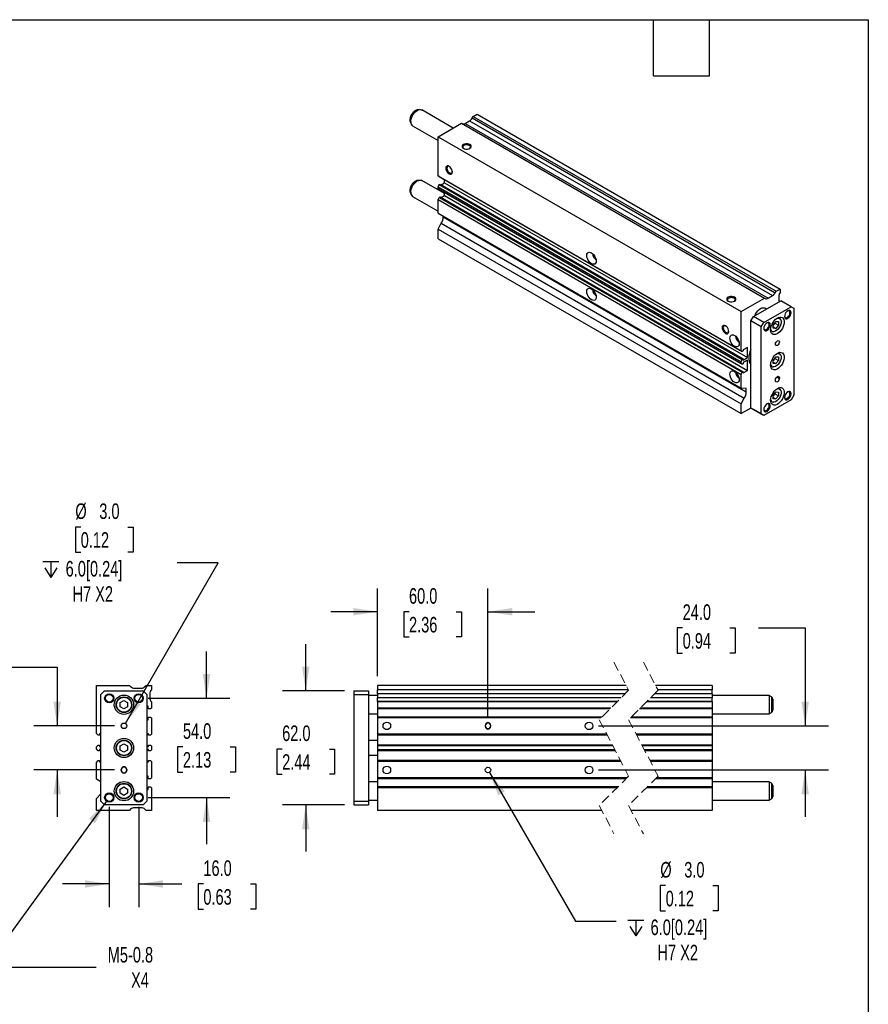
# Model space of a CAD drawing. Header units: millimetres. Extents: x 25 to 1092, y 25 to 838.
# Tile 4 of 4: x 631 to 1092, y 303 to 838. Entities that reach past the tile are written whole.
import ezdxf

# ---------------------------------------------------------------- set-up
doc = ezdxf.new("R2010")
doc.units = ezdxf.units.MM
doc.header["$LTSCALE"] = 4
doc.linetypes.add('SLD-Dashed', pattern=[1.905, 1.27, -0.635])
doc.linetypes.add('SLD-Solid', pattern=[0])
doc.layers.add('DIMENSIONS', color=140, linetype='SLD-Solid', lineweight=25)
doc.layers.add('TEXT', color=140, linetype='SLD-Solid', lineweight=25)
doc.styles.add('SLDTEXTSTYLE0', font='TXT', dxfattribs={"width": 0.7})
doc.dimstyles.new('SLDDIMSTYLE0', dxfattribs={"dimtxt": 8.632031, "dimasz": 13.208, "dimexe": 0, "dimexo": 0.0625, "dimgap": 2.158008, "dimtad": 0, "dimtih": 1, "dimtoh": 1, "dimrnd": 1e-09, "dimzin": 4, "dimdsep": 46, "dimtxsty": 'SLDTEXTSTYLE0', "dimsah": 1, "dimcen": 0.09, "dimadec": 0, "dimazin": 1, "dimtfac": 1, "dimtmove": 0, "dimatfit": 0, "dimfxl": 0, "dimfrac": 2, "dimtolj": 1, "dimtzin": 12, "dimarcsym": 0})
doc.dimstyles.new('SLDDIMSTYLE1', dxfattribs={"dimtxt": 8.632031, "dimasz": 13.208, "dimexe": 0, "dimexo": 0.0625, "dimgap": 2.158008, "dimtad": 0, "dimtih": 1, "dimtoh": 1, "dimrnd": 1e-09, "dimzin": 12, "dimdsep": 46, "dimtxsty": 'SLDTEXTSTYLE0', "dimsah": 1, "dimcen": 0, "dimadec": 0, "dimazin": 3, "dimtfac": 1, "dimtofl": 0, "dimtmove": 0, "dimatfit": 3, "dimfxl": 0, "dimfrac": 2, "dimtolj": 1, "dimtzin": 12, "dimarcsym": 0})
doc.dimstyles.new('SLDDIMSTYLE4', dxfattribs={"dimtxt": 8.632031, "dimasz": 13.208, "dimexe": 0, "dimexo": 0.0625, "dimgap": 2.158008, "dimtad": 0, "dimtih": 1, "dimtoh": 1, "dimrnd": 1e-09, "dimzin": 4, "dimdsep": 46, "dimtxsty": 'SLDTEXTSTYLE0', "dimsah": 1, "dimcen": 0, "dimadec": 0, "dimazin": 1, "dimtfac": 1, "dimtofl": 0, "dimtmove": 0, "dimatfit": 3, "dimfxl": 0, "dimfrac": 2, "dimtolj": 1, "dimtzin": 12, "dimarcsym": 0})

# ---------------------------------------------------------------- blocks, each defined once
blk = doc.blocks.new('_D_10')
at = {"layer": 'DIMENSIONS'}
for p, q in [((732.36, 469.12), (732.36, 494.52)), ((700.55, 469.12), (745.06, 469.12)), ((719.53, 442.68), (716.63, 442.68)), ((716.63, 442.68), (716.63, 428.97)), ((745.18, 442.68), (748.08, 442.68)), ((748.08, 442.68), (748.08, 428.97)), ((716.63, 428.97), (719.53, 428.97)), ((748.08, 428.97), (745.18, 428.97)), ((700.55, 415.12), (745.06, 415.12)), ((732.36, 415.12), (732.36, 389.72))]:
    blk.add_line(p, q, dxfattribs=at)
for points in [[(732.36, 469.12), (734.39, 482.33), (730.33, 482.33)], [(732.36, 415.12), (730.33, 401.91), (734.39, 401.91)]]:
    blk.add_solid(points, dxfattribs=at)
at = {"layer": 'DIMENSIONS', "char_height": 8.467, "attachment_point": 1, "style": 'SLDTEXTSTYLE0'}
for s, insert in [('54.0', (719.53, 455.53)), ('2.13', (719.53, 439.88))]:
    blk.add_mtext(s, dxfattribs=dict(at, insert=insert))
blk = doc.blocks.new('_D_11')
at = {"layer": 'DIMENSIONS'}
for p, q in [((679.47, 410.04), (679.47, 355.42)), ((695.47, 410.04), (695.47, 355.42)), ((679.47, 368.12), (654.07, 368.12)), ((695.47, 368.12), (718.94, 368.12)), ((730.63, 368.12), (727.73, 368.12)), ((727.73, 368.12), (727.73, 354.4)), ((756.28, 368.12), (759.18, 368.12)), ((759.18, 368.12), (759.18, 354.4)), ((727.73, 354.4), (730.63, 354.4)), ((759.18, 354.4), (756.28, 354.4))]:
    blk.add_line(p, q, dxfattribs=at)
for points in [[(679.47, 368.12), (666.26, 370.15), (666.26, 366.09)], [(695.47, 368.12), (708.68, 366.09), (708.68, 370.15)]]:
    blk.add_solid(points, dxfattribs=at)
at = {"layer": 'DIMENSIONS', "char_height": 8.467, "attachment_point": 1, "style": 'SLDTEXTSTYLE0'}
for s, insert in [('16.0', (730.63, 380.97)), ('0.63', (730.63, 365.32))]:
    blk.add_mtext(s, dxfattribs=dict(at, insert=insert))
blk = doc.blocks.new('_D_12')
at = {"layer": 'DIMENSIONS'}
for p, q in [((584.53, 485.99), (581.63, 485.99)), ((581.63, 485.99), (581.63, 472.27)), ((610.18, 485.99), (613.08, 485.99)), ((613.08, 485.99), (613.08, 472.27)), ((625.74, 485.99), (651.14, 485.99)), ((651.14, 485.99), (651.14, 454.12)), ((581.63, 472.27), (584.53, 472.27)), ((613.08, 472.27), (610.18, 472.27)), ((682.39, 454.12), (638.44, 454.12)), ((682.39, 430.12), (638.44, 430.12)), ((651.14, 430.12), (651.14, 404.72))]:
    blk.add_line(p, q, dxfattribs=at)
for points in [[(651.14, 454.12), (653.17, 467.33), (649.1, 467.33)], [(651.14, 430.12), (649.1, 416.91), (653.17, 416.91)]]:
    blk.add_solid(points, dxfattribs=at)
at = {"layer": 'DIMENSIONS', "char_height": 8.467, "attachment_point": 1, "style": 'SLDTEXTSTYLE0'}
for s, insert in [('24.0', (584.53, 498.83)), ('0.94', (584.53, 483.18))]:
    blk.add_mtext(s, dxfattribs=dict(at, insert=insert))
blk = doc.blocks.new('SW_SYMBOL_HOLE_DEPTH')
at = {"layer": 'DIMENSIONS', "color": 0}
for p, q in [((0, 3500), (3200, 3500)), ((400, 2220), (1600, 300)), ((1600, 3500), (1600, 300)), ((2800, 2220), (1600, 300))]:
    blk.add_line(p, q, dxfattribs=at)
blk = doc.blocks.new('_D_13')
at = {"layer": 'DIMENSIONS'}
for p, q in [((663.95, 562.27), (661.05, 562.27)), ((661.05, 562.27), (661.05, 548.55)), ((689.6, 562.27), (692.5, 562.27)), ((692.5, 562.27), (692.5, 548.55)), ((661.05, 548.55), (663.95, 548.55)), ((692.5, 548.55), (689.6, 548.55)), ((688.22, 455.42), (738.71, 542.87)), ((738.71, 542.87), (716.48, 542.87))]:
    blk.add_line(p, q, dxfattribs=at)
blk.add_solid([(688.22, 455.42), (696.58, 465.84), (693.06, 467.88)], dxfattribs=at)
at = {"layer": 'DIMENSIONS', "xscale": 0.002688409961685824, "yscale": 0.002688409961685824, "zscale": 0.002688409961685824}
blk.add_blockref('SW_SYMBOL_HOLE_DEPTH', (643.41, 534.04), dxfattribs=at)
at = {"layer": 'DIMENSIONS', "char_height": 8.467, "attachment_point": 1, "style": 'SLDTEXTSTYLE0'}
for s, insert in [('%%c', (661.02, 575.11)), ('3.0', (674.05, 575.11)), ('0.12', (663.95, 559.46)), ('6.0[0.24]', (655.76, 543.81)), ('H7 X2', (659.5, 530.09))]:
    blk.add_mtext(s, dxfattribs=dict(at, insert=insert))
blk = doc.blocks.new('_D_14')
at = {"layer": 'DIMENSIONS'}
for p, q in [((678, 413.1), (612.27, 322.93)), ((612.27, 322.93), (672.29, 322.93))]:
    blk.add_line(p, q, dxfattribs=at)
blk.add_solid([(678, 413.1), (668.57, 403.63), (671.86, 401.23)], dxfattribs=at)
at = {"layer": 'DIMENSIONS', "char_height": 8.467, "attachment_point": 1, "style": 'SLDTEXTSTYLE0'}
for s, insert in [('M5-0.8', (678.64, 333.85)), ('X4', (691.33, 320.13))]:
    blk.add_mtext(s, dxfattribs=dict(at, insert=insert))
blk = doc.blocks.new('_D_15')
at = {"layer": 'DIMENSIONS'}
for p, q in [((825.4, 481.2), (825.4, 528.88)), ((885.4, 459.45), (885.4, 528.88)), ((825.4, 516.18), (800, 516.18)), ((842.46, 516.18), (839.56, 516.18)), ((839.56, 516.18), (839.56, 502.46)), ((868.11, 516.18), (871.01, 516.18)), ((871.01, 516.18), (871.01, 502.46)), ((885.4, 516.18), (910.8, 516.18)), ((839.56, 502.46), (842.46, 502.46)), ((871.01, 502.46), (868.11, 502.46))]:
    blk.add_line(p, q, dxfattribs=at)
for points in [[(825.4, 516.18), (812.19, 518.22), (812.19, 514.15)], [(885.4, 516.18), (898.61, 514.15), (898.61, 518.22)]]:
    blk.add_solid(points, dxfattribs=at)
at = {"layer": 'DIMENSIONS', "char_height": 8.467, "attachment_point": 1, "style": 'SLDTEXTSTYLE0'}
for s, insert in [('60.0', (842.46, 529.03)), ('2.36', (842.46, 513.38))]:
    blk.add_mtext(s, dxfattribs=dict(at, insert=insert))
blk = doc.blocks.new('_D_16')
at = {"layer": 'DIMENSIONS'}
for p, q in [((886.15, 428.82), (932.9, 347.85)), ((982.01, 367.25), (979.11, 367.25)), ((979.11, 367.25), (979.11, 353.53)), ((1007.66, 367.25), (1010.56, 367.25)), ((1010.56, 367.25), (1010.56, 353.53)), ((979.11, 353.53), (982.01, 353.53)), ((1010.56, 353.53), (1007.66, 353.53)), ((932.9, 347.85), (955.13, 347.85))]:
    blk.add_line(p, q, dxfattribs=at)
blk.add_solid([(886.15, 428.82), (891, 416.37), (894.52, 418.4)], dxfattribs=at)
at = {"layer": 'DIMENSIONS', "xscale": 0.002688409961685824, "yscale": 0.002688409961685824, "zscale": 0.002688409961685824}
blk.add_blockref('SW_SYMBOL_HOLE_DEPTH', (961.48, 339.02), dxfattribs=at)
at = {"layer": 'DIMENSIONS', "char_height": 8.467, "attachment_point": 1, "style": 'SLDTEXTSTYLE0'}
for s, insert in [('%%c', (979.09, 380.09)), ('3.0', (992.12, 380.09)), ('0.12', (982.01, 364.44)), ('6.0[0.24]', (973.82, 348.79)), ('H7 X2', (977.57, 335.07))]:
    blk.add_mtext(s, dxfattribs=dict(at, insert=insert))
blk = doc.blocks.new('_D_17')
at = {"layer": 'DIMENSIONS'}
for p, q in [((991.26, 507.38), (988.36, 507.38)), ((988.36, 507.38), (988.36, 493.66)), ((1016.91, 507.38), (1019.81, 507.38)), ((1019.81, 507.38), (1019.81, 493.66)), ((1032.47, 507.38), (1057.87, 507.38)), ((1057.87, 507.38), (1057.87, 454.12)), ((988.36, 493.66), (991.26, 493.66)), ((1019.81, 493.66), (1016.91, 493.66)), ((945.48, 454.12), (1070.57, 454.12)), ((945.48, 430.12), (1070.57, 430.12)), ((1057.87, 430.12), (1057.87, 404.72))]:
    blk.add_line(p, q, dxfattribs=at)
for points in [[(1057.87, 454.12), (1059.9, 467.33), (1055.84, 467.33)], [(1057.87, 430.12), (1055.84, 416.91), (1059.9, 416.91)]]:
    blk.add_solid(points, dxfattribs=at)
at = {"layer": 'DIMENSIONS', "char_height": 8.467, "attachment_point": 1, "style": 'SLDTEXTSTYLE0'}
for s, insert in [('24.0', (991.26, 520.23)), ('0.94', (991.26, 504.58))]:
    blk.add_mtext(s, dxfattribs=dict(at, insert=insert))
blk = doc.blocks.new('_D_18')
at = {"layer": 'DIMENSIONS'}
for p, q in [((786.31, 473.12), (786.31, 498.52)), ((807.32, 473.12), (773.61, 473.12)), ((773.48, 441.49), (770.59, 441.49)), ((770.59, 441.49), (770.59, 427.77)), ((799.14, 441.49), (802.03, 441.49)), ((802.03, 441.49), (802.03, 427.77)), ((770.59, 427.77), (773.48, 427.77)), ((802.03, 427.77), (799.14, 427.77)), ((807.32, 411.12), (773.61, 411.12)), ((786.31, 411.12), (786.31, 385.72))]:
    blk.add_line(p, q, dxfattribs=at)
for points in [[(786.31, 473.12), (788.34, 486.33), (784.28, 486.33)], [(786.31, 411.12), (784.28, 397.91), (788.34, 397.91)]]:
    blk.add_solid(points, dxfattribs=at)
at = {"layer": 'DIMENSIONS', "char_height": 8.467, "attachment_point": 1, "style": 'SLDTEXTSTYLE0'}
for s, insert in [('62.0', (773.48, 454.34)), ('2.44', (773.48, 438.69))]:
    blk.add_mtext(s, dxfattribs=dict(at, insert=insert))

msp = doc.modelspace()

# ---------------------------------------------------------------- linework, layer by layer
for p, q in [((848.187, 789.31), (847.121, 789.164)), ((866.421, 779.287), (849.425, 789.098)), ((843.216, 782.4), (843.186, 782.476)), ((843.216, 782.4), (843.623, 781.404)), ((858.239, 774.564), (870.967, 781.912)), ((870.967, 781.912), (1035.723, 686.8)), ((872.907, 781.806), (875.392, 783.241)), ((875.392, 783.241), (1040.148, 688.129)), ((876.892, 784.824), (877.331, 785.585)), ((876.892, 784.824), (1041.648, 689.713)), ((877.331, 785.585), (879.453, 786.81)), ((877.331, 785.585), (1042.087, 690.474)), ((879.453, 786.81), (1044.208, 691.698)), ((844.426, 780.437), (858.239, 772.463)), ((872.907, 781.806), (1037.662, 686.695)), ((858.239, 753.277), (858.239, 774.564)), ((858.239, 774.564), (1022.995, 679.452)), ((848.187, 750.932), (847.121, 750.787)), ((861.775, 743.591), (849.425, 750.72)), ((858.239, 753.277), (1022.995, 658.165)), ((858.946, 752.868), (858.239, 753.277)), ((858.946, 752.868), (1023.702, 657.757)), ((861.775, 749.537), (861.775, 751.235)), ((858.239, 747.275), (858.946, 748.5)), ((858.239, 747.275), (1022.995, 652.164)), ((858.239, 746.328), (858.239, 747.275)), ((858.239, 746.328), (1022.995, 651.216)), ((858.946, 745.92), (858.239, 746.328)), ((858.946, 748.5), (859.406, 748.765)), ((858.946, 748.5), (1023.702, 653.388)), ((858.946, 745.92), (1023.702, 650.808)), ((859.406, 748.765), (1024.162, 653.654)), ((859.922, 748.467), (861.775, 749.537)), ((861.775, 749.537), (1026.531, 654.425)), ((843.216, 744.022), (843.186, 744.098)), ((843.216, 744.022), (843.623, 743.027)), ((844.426, 742.06), (858.239, 734.086)), ((858.239, 740.326), (858.946, 741.551)), ((858.239, 740.326), (1022.995, 645.215)), ((858.239, 732.92), (858.239, 740.326)), ((858.946, 741.551), (859.406, 741.816)), ((858.946, 741.551), (1023.702, 646.44)), ((859.406, 741.816), (1024.162, 646.705)), ((859.915, 741.522), (861.775, 742.596)), ((861.775, 742.596), (861.775, 744.287)), ((861.775, 742.596), (1026.531, 647.484)), ((858.239, 732.92), (1022.995, 637.809)), ((861.068, 730.937), (861.068, 731.287)), ((861.068, 730.937), (1025.824, 635.825)), ((858.239, 724.347), (860.032, 727.452)), ((858.239, 724.347), (1022.995, 629.235)), ((858.239, 719.039), (858.239, 724.347)), ((860.032, 727.452), (1024.788, 632.34)), ((858.239, 719.039), (1022.995, 623.928)), ((1042.087, 690.474), (1044.208, 691.698)), ((1044.208, 691.698), (1044.208, 689.768)), ((1022.995, 679.452), (1035.723, 686.8)), ((1035.723, 686.8), (1036.162, 686.546)), ((1037.662, 686.695), (1040.148, 688.129)), ((1041.648, 689.713), (1042.087, 690.474)), ((1043.501, 687.534), (1043.501, 685.77)), ((1029.713, 676.799), (1044.562, 685.371)), ((1035.37, 673.533), (1050.219, 682.105)), ((1036.834, 680.909), (1036.102, 681.332)), ((1050.219, 682.105), (1044.562, 685.371)), ((1050.219, 682.105), (1051.633, 681.289)), ((1051.633, 681.289), (1051.633, 633.929)), ((1022.995, 658.165), (1022.995, 679.452)), ((1028.299, 674.349), (1029.713, 676.799)), ((1035.37, 673.533), (1029.713, 676.799)), ((1043.894, 675.968), (1043.378, 676.265)), ((1033.955, 671.083), (1028.299, 674.349)), ((1028.299, 626.99), (1028.299, 674.349)), ((1033.955, 671.083), (1035.37, 673.533)), ((1033.955, 623.724), (1033.955, 671.083)), ((1040.496, 672.332), (1041.91, 674.091)), ((1041.442, 673.166), (1040.496, 671.99)), ((1040.496, 670.446), (1040.496, 672.332)), ((1040.496, 671.136), (1041.91, 670.32)), ((1041.91, 670.32), (1040.496, 670.446)), ((1041.442, 673.508), (1041.442, 673.166)), ((1041.442, 673.166), (1043.325, 672.079)), ((1041.91, 674.091), (1043.325, 673.965)), ((1043.325, 672.079), (1041.91, 670.32)), ((1043.325, 673.965), (1043.325, 672.079)), ((1039.128, 668.904), (1039.644, 668.606)), ((1026.531, 659.977), (1024.162, 658.61)), ((1026.531, 654.425), (1026.531, 659.977)), ((1023.702, 657.757), (1022.995, 658.165)), ((1022.995, 652.164), (1023.702, 653.388)), ((1024.162, 658.022), (1023.702, 657.757)), ((1023.702, 653.388), (1024.162, 653.654)), ((1024.162, 658.61), (1024.162, 658.022)), ((1024.162, 653.058), (1026.531, 654.425)), ((1024.162, 653.654), (1024.162, 653.058)), ((1040.496, 653.143), (1041.91, 654.902)), ((1041.442, 653.977), (1040.496, 652.801)), ((1041.442, 654.319), (1041.442, 653.977)), ((1041.442, 653.977), (1043.325, 652.89)), ((1041.91, 654.902), (1043.325, 654.776)), ((1043.325, 654.776), (1043.325, 652.89)), ((1043.894, 656.779), (1043.378, 657.077)), ((1022.995, 651.216), (1022.995, 652.164)), ((1023.702, 650.808), (1022.995, 651.216)), ((1024.162, 651.073), (1023.702, 650.808)), ((1026.531, 653.037), (1024.162, 651.669)), ((1024.162, 651.669), (1024.162, 651.073)), ((1026.531, 647.484), (1026.531, 653.037)), ((1039.128, 649.715), (1039.644, 649.418)), ((1040.496, 651.257), (1040.496, 653.143)), ((1040.496, 651.947), (1041.91, 651.131)), ((1041.91, 651.131), (1040.496, 651.257)), ((1043.325, 652.89), (1041.91, 651.131)), ((1022.995, 645.215), (1023.702, 646.44)), ((1022.995, 637.809), (1022.995, 645.215)), ((1023.702, 646.44), (1024.162, 646.705)), ((1024.162, 646.117), (1026.531, 647.484)), ((1024.162, 646.705), (1024.162, 646.117)), ((1042.486, 643.906), (1043.855, 643.116)), ((1042.794, 644.137), (1043.855, 643.524)), ((1043.855, 643.524), (1043.855, 643.116)), ((1025.824, 637.556), (1022.995, 637.809)), ((1025.824, 635.825), (1025.824, 637.556)), ((1041.734, 641.891), (1041.734, 642.3)), ((1043.894, 637.59), (1043.378, 637.888)), ((1022.995, 629.235), (1024.788, 632.34)), ((1040.496, 633.954), (1041.91, 635.714)), ((1041.442, 634.788), (1040.496, 633.612)), ((1040.496, 632.069), (1040.496, 633.954)), ((1040.496, 632.759), (1041.91, 631.942)), ((1041.91, 631.942), (1040.496, 632.069)), ((1041.442, 635.13), (1041.442, 634.788)), ((1041.442, 634.788), (1043.325, 633.701)), ((1041.91, 635.714), (1043.325, 635.587)), ((1043.325, 633.701), (1041.91, 631.942)), ((1043.325, 635.587), (1043.325, 633.701)), ((1051.633, 633.929), (1050.219, 631.48)), ((1022.995, 623.928), (1022.995, 629.235)), ((1028.299, 626.989), (1022.995, 623.928)), ((1033.955, 623.724), (1028.299, 626.99)), ((1029.713, 626.173), (1028.299, 626.99)), ((1050.219, 631.48), (1035.37, 622.907)), ((1039.128, 630.527), (1039.644, 630.229)), ((1035.37, 622.907), (1029.713, 626.173)), ((1035.37, 622.907), (1033.955, 623.724)), ((672.468, 450.053), (672.468, 476.123)), ((672.468, 476.123), (690.468, 476.123)), ((674.968, 471.123), (676.968, 473.123)), ((676.968, 473.123), (697.968, 473.123)), ((690.468, 476.123), (691.09, 475.502)), ((693.211, 474.623), (696.726, 474.623)), ((697.968, 473.123), (699.968, 471.123)), ((698.847, 475.502), (699.468, 476.123)), ((699.468, 476.123), (702.468, 476.123)), ((701.468, 471.523), (701.468, 469.363)), ((702.468, 476.123), (702.468, 473.759)), ((812.402, 473.123), (812.402, 471.123)), ((812.402, 473.123), (820.402, 473.123)), ((820.402, 473.123), (820.402, 471.123)), ((960.508, 476.123), (825.402, 476.123)), ((825.402, 476.123), (825.402, 473.759)), ((961.74, 473.759), (825.402, 473.759)), ((825.402, 471.523), (825.402, 473.759)), ((959.939, 471.523), (825.402, 471.523)), ((825.402, 471.523), (825.402, 469.363)), ((1007.23, 471.523), (975.939, 471.523)), ((1007.23, 476.123), (976.508, 476.123)), ((1007.23, 473.759), (977.74, 473.759)), ((1007.23, 476.123), (1007.23, 473.759)), ((1007.23, 471.523), (1007.23, 473.759)), ((1007.23, 471.523), (1007.23, 469.363)), ((674.968, 413.123), (674.968, 471.123)), ((685.468, 466.778), (687.468, 467.932)), ((685.468, 464.468), (685.468, 466.778)), ((687.468, 467.932), (689.468, 466.778)), ((689.468, 466.778), (689.468, 464.468)), ((699.968, 471.123), (699.968, 413.123)), ((702.273, 467.318), (702.468, 467.123)), ((702.468, 467.123), (702.468, 463.823)), ((812.402, 471.123), (812.402, 413.123)), ((812.402, 471.123), (820.402, 471.123)), ((820.402, 471.123), (820.402, 413.123)), ((825.402, 470.623), (820.402, 470.623)), ((957.779, 469.363), (825.402, 469.363)), ((825.402, 467.318), (825.402, 469.363)), ((955.734, 467.318), (825.402, 467.318)), ((825.402, 467.318), (825.402, 467.123)), ((955.539, 467.123), (825.402, 467.123)), ((825.402, 467.123), (825.402, 463.823)), ((1007.23, 467.123), (971.539, 467.123)), ((1007.23, 467.318), (971.734, 467.318)), ((1007.23, 469.363), (973.779, 469.363)), ((1038.23, 470.623), (1007.23, 470.623)), ((1007.23, 467.318), (1007.23, 469.363)), ((1007.23, 467.318), (1007.23, 467.123)), ((1007.23, 467.123), (1007.23, 463.823)), ((1039.48, 469.901), (1038.23, 470.623)), ((1038.23, 470.623), (1038.23, 460.623)), ((1039.48, 469.901), (1039.48, 461.345)), ((1040.23, 468.602), (1040.23, 462.644)), ((687.468, 463.314), (685.468, 464.468)), ((689.468, 464.468), (687.468, 463.314)), ((700.668, 464.823), (699.968, 464.823)), ((700.668, 463.323), (700.668, 464.823)), ((701.968, 463.323), (700.668, 463.323)), ((702.468, 463.823), (701.968, 463.323)), ((820.402, 460.623), (825.402, 460.623)), ((952.239, 463.823), (825.402, 463.823)), ((825.402, 463.823), (825.402, 463.323)), ((951.739, 463.323), (825.402, 463.323)), ((825.402, 463.323), (825.402, 458.923)), ((1007.23, 463.323), (967.739, 463.323)), ((1007.23, 463.823), (968.239, 463.823)), ((1007.23, 463.823), (1007.23, 463.323)), ((1007.23, 463.323), (1007.23, 458.923)), ((1007.23, 460.623), (1038.23, 460.623)), ((1038.23, 460.623), (1039.48, 461.345)), ((699.968, 457.423), (700.668, 457.423)), ((700.668, 457.423), (700.668, 458.923)), ((700.668, 458.923), (701.968, 458.923)), ((701.968, 458.923), (702.468, 458.423)), ((702.468, 458.423), (702.468, 449.553)), ((947.339, 458.923), (825.402, 458.923)), ((825.402, 458.923), (825.402, 458.423)), ((946.839, 458.423), (825.402, 458.423)), ((825.402, 458.423), (825.402, 449.553)), ((1007.23, 458.423), (962.839, 458.423)), ((1007.23, 458.923), (963.339, 458.923)), ((1007.23, 458.923), (1007.23, 458.423)), ((1007.23, 458.423), (1007.23, 449.553)), ((673.468, 449.053), (672.468, 450.053)), ((883.902, 454.373), (883.902, 453.873)), ((886.902, 453.873), (886.902, 454.373)), ((674.118, 449.053), (673.468, 449.053)), ((674.968, 449.773), (674.118, 449.773)), ((674.118, 449.773), (674.118, 449.053)), ((700.818, 449.773), (699.968, 449.773)), ((700.818, 449.053), (700.818, 449.773)), ((701.968, 449.053), (700.818, 449.053)), ((702.468, 449.553), (701.968, 449.053)), ((825.402, 446.123), (820.402, 446.123)), ((950.016, 449.553), (825.402, 449.553)), ((825.402, 449.553), (825.402, 449.053)), ((950.277, 449.053), (825.402, 449.053)), ((825.402, 449.053), (825.402, 443.703)), ((1007.23, 449.553), (966.016, 449.553)), ((1007.23, 449.053), (966.277, 449.053)), ((1007.23, 449.553), (1007.23, 449.053)), ((1007.23, 449.053), (1007.23, 443.703)), ((672.468, 442.703), (673.468, 443.703)), ((672.468, 441.543), (672.468, 442.703)), ((673.468, 440.543), (672.468, 441.543)), ((673.468, 443.703), (674.118, 443.703)), ((674.118, 440.543), (673.468, 440.543)), ((674.118, 443.703), (674.118, 442.973)), ((674.118, 442.973), (674.968, 442.973)), ((674.968, 441.273), (674.118, 441.273)), ((674.118, 441.273), (674.118, 440.543)), ((685.468, 443.278), (687.468, 444.432)), ((685.468, 440.968), (685.468, 443.278)), ((687.468, 439.814), (685.468, 440.968)), ((687.468, 444.432), (689.468, 443.278)), ((689.468, 440.968), (687.468, 439.814)), ((689.468, 443.278), (689.468, 440.968)), ((699.968, 442.973), (700.818, 442.973)), ((700.818, 441.273), (699.968, 441.273)), ((700.818, 442.973), (700.818, 443.703)), ((700.818, 443.703), (701.968, 443.703)), ((700.818, 440.543), (700.818, 441.273)), ((701.968, 440.543), (700.818, 440.543)), ((701.968, 443.703), (702.468, 443.203)), ((702.468, 441.043), (701.968, 440.543)), ((702.468, 443.203), (702.468, 441.043)), ((953.065, 443.703), (825.402, 443.703)), ((825.402, 443.703), (825.402, 443.203)), ((953.326, 443.203), (825.402, 443.203)), ((825.402, 443.203), (825.402, 441.043)), ((954.452, 441.043), (825.402, 441.043)), ((825.402, 441.043), (825.402, 440.543)), ((954.712, 440.543), (825.402, 440.543)), ((825.402, 440.543), (825.402, 435.193)), ((1007.23, 443.703), (969.065, 443.703)), ((1007.23, 443.203), (969.326, 443.203)), ((1007.23, 441.043), (970.452, 441.043)), ((1007.23, 440.543), (970.712, 440.543)), ((1007.23, 443.703), (1007.23, 443.203)), ((1007.23, 443.203), (1007.23, 441.043)), ((1007.23, 441.043), (1007.23, 440.543)), ((1007.23, 440.543), (1007.23, 435.193)), ((672.468, 434.193), (673.468, 435.193)), ((672.468, 425.123), (672.468, 434.193)), ((673.468, 435.193), (674.118, 435.193)), ((674.118, 435.193), (674.118, 434.473)), ((674.118, 434.473), (674.968, 434.473)), ((699.968, 434.473), (700.818, 434.473)), ((700.818, 434.473), (700.818, 435.193)), ((700.818, 435.193), (701.968, 435.193)), ((701.968, 435.193), (702.468, 434.693)), ((702.468, 434.693), (702.468, 425.823)), ((820.402, 438.123), (825.402, 438.123)), ((957.501, 435.193), (825.402, 435.193)), ((825.402, 435.193), (825.402, 434.693)), ((957.761, 434.693), (825.402, 434.693)), ((825.402, 434.693), (825.402, 425.823)), ((1007.23, 435.193), (973.501, 435.193)), ((1007.23, 434.693), (973.761, 434.693)), ((1007.23, 435.193), (1007.23, 434.693)), ((1007.23, 434.693), (1007.23, 425.823)), ((685.968, 429.873), (685.968, 430.373)), ((688.968, 430.373), (688.968, 429.873)), ((674.968, 423.68), (672.468, 425.123)), ((700.668, 426.823), (699.968, 426.823)), ((700.668, 425.323), (700.668, 426.823)), ((701.968, 425.323), (700.668, 425.323)), ((702.468, 425.823), (701.968, 425.323)), ((825.402, 423.623), (820.402, 423.623)), ((960.939, 425.823), (825.402, 425.823)), ((825.402, 425.823), (825.402, 425.323)), ((960.439, 425.323), (825.402, 425.323)), ((825.402, 425.323), (825.402, 420.923)), ((1007.23, 425.323), (976.439, 425.323)), ((1007.23, 425.823), (976.939, 425.823)), ((1007.23, 425.823), (1007.23, 425.323)), ((1007.23, 425.323), (1007.23, 420.923)), ((1038.23, 423.623), (1007.23, 423.623)), ((1039.48, 422.901), (1038.23, 423.623)), ((1038.23, 423.623), (1038.23, 413.623)), ((685.468, 419.778), (687.468, 420.932)), ((685.468, 417.468), (685.468, 419.778)), ((687.468, 420.932), (689.468, 419.778)), ((689.468, 419.778), (689.468, 417.468)), ((699.968, 419.423), (700.668, 419.423)), ((700.668, 419.423), (700.668, 420.923)), ((700.668, 420.923), (701.968, 420.923)), ((701.968, 420.923), (702.468, 420.423)), ((702.468, 420.423), (702.468, 408.123)), ((956.039, 420.923), (825.402, 420.923)), ((825.402, 420.923), (825.402, 420.423)), ((955.539, 420.423), (825.402, 420.423)), ((825.402, 420.423), (825.402, 408.123)), ((1007.23, 420.423), (971.539, 420.423)), ((1007.23, 420.923), (972.039, 420.923)), ((1007.23, 420.923), (1007.23, 420.423)), ((1007.23, 420.423), (1007.23, 408.123)), ((1039.48, 422.901), (1039.48, 414.345)), ((1040.23, 421.602), (1040.23, 415.644)), ((672.468, 414.623), (674.968, 417.123)), ((672.468, 408.123), (672.468, 414.623)), ((676.968, 411.123), (674.968, 413.123)), ((687.468, 416.314), (685.468, 417.468)), ((689.468, 417.468), (687.468, 416.314)), ((699.968, 413.123), (697.968, 411.123)), ((812.402, 413.123), (820.402, 413.123)), ((812.402, 413.123), (812.402, 411.123)), ((820.402, 413.623), (825.402, 413.623)), ((820.402, 413.123), (820.402, 411.123)), ((1007.23, 413.623), (1038.23, 413.623)), ((1038.23, 413.623), (1039.48, 414.345)), ((690.468, 408.123), (672.468, 408.123)), ((697.968, 411.123), (676.968, 411.123)), ((691.09, 408.744), (690.468, 408.123)), ((696.726, 409.623), (693.211, 409.623)), ((699.468, 408.123), (698.847, 408.744)), ((702.468, 408.123), (699.468, 408.123)), ((812.402, 411.123), (820.402, 411.123)), ((947.27, 408.123), (825.402, 408.123)), ((1007.23, 408.123), (963.27, 408.123))]:
    msp.add_line(p, q)
at = {"color": 7, "linetype": 'SLD-Dashed', "lineweight": 18}
for p, q in [((953.889, 488.823), (961.889, 473.473)), ((969.889, 488.823), (977.889, 473.473)), ((961.889, 473.473), (945.889, 457.473)), ((977.889, 473.473), (961.889, 457.473)), ((945.889, 457.473), (961.889, 426.773)), ((961.889, 457.473), (977.889, 426.773)), ((961.889, 426.773), (945.889, 410.773)), ((977.889, 426.773), (961.889, 410.773)), ((945.889, 410.773), (953.889, 395.423)), ((961.889, 410.773), (969.889, 395.423))]:
    msp.add_line(p, q, dxfattribs=at)
at = {"flags": 128}
for points in [[(843.39, 782.727), (843.479, 783.686), (843.74, 784.7), (844.161, 785.717), (844.721, 786.687), (845.392, 787.56), (846.139, 788.294), (846.926, 788.85), (847.712, 789.202), (848.46, 789.332), (849.13, 789.232), (849.425, 789.098)], [(843.186, 782.476), (843.104, 782.746), (843.017, 783.531)], [(875.563, 770.278), (874.931, 770.543), (874.187, 770.683), (873.405, 770.683), (872.661, 770.543), (872.028, 770.278), (871.568, 769.912), (871.326, 769.483), (871.326, 769.031), (871.568, 768.602), (872.028, 768.237), (872.661, 767.971), (873.405, 767.832), (874.187, 767.832), (874.931, 767.971), (875.563, 768.237), (876.023, 768.602), (876.265, 769.031), (876.265, 769.483), (876.023, 769.912), (875.563, 770.278)], [(875.257, 769.747), (874.669, 769.985), (873.976, 770.092), (873.261, 770.056), (872.61, 769.881), (872.102, 769.588), (871.799, 769.212), (871.737, 768.8), (871.922, 768.399), (872.195, 768.148)], [(875.396, 768.148), (875.489, 768.219), (875.792, 768.595), (875.855, 769.008), (875.669, 769.408), (875.257, 769.747)], [(866.018, 755.376), (865.931, 756.057), (865.68, 756.771), (865.289, 757.448), (864.796, 758.022), (864.25, 758.438), (863.703, 758.653), (863.211, 758.648), (862.82, 758.422), (862.568, 757.998), (862.482, 757.417), (862.568, 756.736), (862.82, 756.022), (863.211, 755.345), (863.703, 754.77), (864.25, 754.355), (864.796, 754.14), (865.289, 754.145), (865.68, 754.371), (865.931, 754.795), (866.018, 755.376)], [(864.41, 758.337), (864.302, 758.382), (863.825, 758.457), (863.436, 758.304), (863.182, 757.943), (863.094, 757.417), (863.182, 756.789), (863.436, 756.135), (863.825, 755.533), (864.302, 755.058), (864.81, 754.764), (865.287, 754.69), (865.676, 754.842), (865.929, 755.203), (866.01, 755.565)], [(843.39, 744.349), (843.479, 745.309), (843.74, 746.323), (844.161, 747.34), (844.721, 748.31), (845.392, 749.183), (846.139, 749.916), (846.926, 750.473), (847.712, 750.825), (848.46, 750.954), (849.13, 750.855), (849.425, 750.72)], [(843.186, 744.098), (843.104, 744.369), (843.017, 745.154)], [(939.132, 709.901), (939.219, 710.612), (939.473, 711.174), (939.878, 711.55), (940.405, 711.712), (941.019, 711.652), (941.678, 711.371), (942.337, 710.891), (942.951, 710.243), (943.478, 709.471), (943.882, 708.629), (944.137, 707.773), (944.224, 706.962), (944.137, 706.252), (943.882, 705.689), (943.478, 705.314), (942.951, 705.151), (942.337, 705.212), (941.678, 705.492), (941.019, 705.973), (940.405, 706.621), (939.878, 707.392), (939.473, 708.235), (939.219, 709.091), (939.132, 709.901)], [(939.132, 690.304), (939.219, 691.015), (939.473, 691.577), (939.878, 691.953), (940.405, 692.115), (941.019, 692.055), (941.678, 691.774), (942.337, 691.294), (942.951, 690.646), (943.478, 689.874), (943.882, 689.032), (944.137, 688.176), (944.224, 687.365), (944.137, 686.655), (943.882, 686.092), (943.478, 685.717), (942.951, 685.554), (942.337, 685.615), (941.678, 685.895), (941.019, 686.376), (940.405, 687.024), (939.878, 687.795), (939.473, 688.638), (939.219, 689.494), (939.132, 690.304)], [(1019.46, 687.208), (1018.827, 687.474), (1018.083, 687.613), (1017.301, 687.613), (1016.557, 687.474), (1015.924, 687.208), (1015.464, 686.843), (1015.223, 686.413), (1015.223, 685.962), (1015.464, 685.532), (1015.924, 685.167), (1016.557, 684.902), (1017.301, 684.762), (1018.083, 684.762), (1018.827, 684.902), (1019.46, 685.167), (1019.919, 685.532), (1020.161, 685.962), (1020.161, 686.413), (1019.919, 686.843), (1019.46, 687.208)], [(1019.153, 686.678), (1018.565, 686.916), (1017.872, 687.023), (1017.157, 686.987), (1016.506, 686.812), (1015.999, 686.519), (1015.695, 686.143), (1015.633, 685.73), (1015.819, 685.33), (1016.092, 685.079)], [(1019.292, 685.079), (1019.385, 685.15), (1019.688, 685.525), (1019.751, 685.938), (1019.565, 686.338), (1019.153, 686.678)], [(1030.54, 677.276), (1030.838, 677.951), (1031.397, 678.921), (1032.068, 679.795), (1032.815, 680.528), (1033.602, 681.084), (1034.389, 681.436), (1035.136, 681.566), (1035.806, 681.466), (1036.102, 681.332)], [(1039.082, 669.552), (1039.169, 670.524), (1039.425, 671.55), (1039.839, 672.583), (1040.391, 673.575), (1041.055, 674.479), (1041.801, 675.252), (1042.593, 675.86), (1043.395, 676.272), (1044.168, 676.471), (1044.877, 676.446), (1045.489, 676.199), (1045.975, 675.741), (1046.312, 675.095), (1046.485, 674.289), (1046.485, 673.362), (1046.312, 672.357), (1045.975, 671.321), (1045.489, 670.303), (1044.877, 669.35), (1044.168, 668.506), (1043.395, 667.811), (1042.593, 667.298), (1041.801, 666.991), (1041.055, 666.904), (1040.391, 667.04), (1039.839, 667.395), (1039.425, 667.95), (1039.169, 668.681), (1039.082, 669.552)], [(1044.588, 674.924), (1044.752, 674.26), (1044.752, 673.431), (1044.573, 672.525), (1044.227, 671.599), (1043.736, 670.711), (1043.13, 669.917), (1042.447, 669.267), (1041.73, 668.801), (1041.025, 668.549), (1040.547, 668.51)], [(1042.45, 675.764), (1043.13, 675.901), (1043.579, 675.856)], [(1043.148, 676.166), (1043.476, 676.128), (1043.894, 675.968)], [(1050.219, 678.839), (1050.132, 679.42), (1049.881, 679.844), (1049.49, 680.07), (1048.997, 680.075), (1048.451, 679.86), (1047.905, 679.445), (1047.412, 678.87), (1047.021, 678.193), (1046.77, 677.479), (1046.683, 676.798), (1046.77, 676.217), (1047.021, 675.793), (1047.412, 675.567), (1047.905, 675.562), (1048.451, 675.777), (1048.997, 676.192), (1049.49, 676.767), (1049.881, 677.444), (1050.132, 678.158), (1050.219, 678.839)], [(1046.691, 676.987), (1046.771, 676.625), (1047.025, 676.264), (1047.414, 676.112), (1047.891, 676.187), (1048.399, 676.48), (1048.876, 676.956), (1049.265, 677.557), (1049.518, 678.211), (1049.606, 678.839)], [(1049.606, 678.839), (1049.518, 679.365), (1049.265, 679.727), (1048.876, 679.879), (1048.399, 679.804), (1048.29, 679.759)], [(1016.278, 668.633), (1016.191, 669.313), (1015.94, 670.027), (1015.549, 670.705), (1015.056, 671.279), (1014.51, 671.694), (1013.964, 671.91), (1013.471, 671.904), (1013.08, 671.679), (1012.829, 671.254), (1012.742, 670.674), (1012.829, 669.993), (1013.08, 669.279), (1013.471, 668.601), (1013.964, 668.027), (1014.51, 667.612), (1015.056, 667.396), (1015.549, 667.402), (1015.94, 667.628), (1016.191, 668.052), (1016.278, 668.633)], [(1014.671, 671.593), (1014.562, 671.638), (1014.085, 671.713), (1013.696, 671.561), (1013.443, 671.2), (1013.355, 670.674), (1013.443, 670.045), (1013.696, 669.391), (1014.085, 668.79), (1014.562, 668.314), (1015.07, 668.021), (1015.547, 667.946), (1015.936, 668.099), (1016.19, 668.46), (1016.27, 668.822)], [(1038.905, 672.308), (1038.819, 672.889), (1038.567, 673.313), (1038.176, 673.539), (1037.684, 673.544), (1037.137, 673.329), (1036.591, 672.913), (1036.098, 672.339), (1035.707, 671.662), (1035.456, 670.948), (1035.37, 670.267), (1035.456, 669.686), (1035.707, 669.262), (1036.098, 669.036), (1036.591, 669.031), (1037.137, 669.246), (1037.684, 669.661), (1038.176, 670.236), (1038.567, 670.913), (1038.819, 671.627), (1038.905, 672.308)], [(1035.377, 670.456), (1035.458, 670.094), (1035.712, 669.733), (1036.1, 669.581), (1036.577, 669.655), (1037.085, 669.948), (1037.562, 670.424), (1037.951, 671.026), (1038.205, 671.68), (1038.293, 672.308)], [(1038.293, 672.308), (1038.205, 672.834), (1037.951, 673.195), (1037.562, 673.348), (1037.085, 673.273), (1036.977, 673.227)], [(1016.914, 664.999), (1017.001, 665.71), (1017.255, 666.272), (1017.66, 666.647), (1018.187, 666.81), (1018.801, 666.749), (1019.46, 666.469), (1020.119, 665.988), (1020.732, 665.34), (1021.26, 664.569), (1021.664, 663.727), (1021.919, 662.871), (1022.005, 662.06), (1021.919, 661.349), (1021.664, 660.787), (1021.26, 660.412), (1020.732, 660.249), (1020.119, 660.31), (1019.46, 660.59), (1018.801, 661.07), (1018.187, 661.718), (1017.66, 662.49), (1017.255, 663.332), (1017.001, 664.188), (1016.914, 664.999)], [(1041.734, 661.693), (1041.814, 662.208), (1042.044, 662.738), (1042.388, 663.202), (1042.794, 663.53), (1043.2, 663.671), (1043.544, 663.604), (1043.774, 663.339), (1043.855, 662.917), (1043.774, 662.402), (1043.544, 661.872), (1043.2, 661.408), (1042.794, 661.08), (1042.388, 660.939), (1042.044, 661.006), (1041.814, 661.27), (1041.734, 661.693)], [(1027.802, 652.352), (1027.353, 653.152), (1027.276, 653.355)], [(1039.082, 650.363), (1039.169, 651.335), (1039.425, 652.361), (1039.839, 653.395), (1040.391, 654.386), (1041.055, 655.29), (1041.801, 656.064), (1042.593, 656.671), (1043.395, 657.083), (1044.168, 657.282), (1044.877, 657.257), (1045.489, 657.01), (1045.975, 656.553), (1046.312, 655.906), (1046.485, 655.1), (1046.485, 654.173), (1046.312, 653.168), (1045.975, 652.133), (1045.489, 651.114), (1044.877, 650.161), (1044.168, 649.317), (1043.395, 648.623), (1042.593, 648.11), (1041.801, 647.802), (1041.055, 647.715), (1040.391, 647.852), (1039.839, 648.206), (1039.425, 648.761), (1039.169, 649.492), (1039.082, 650.363)], [(1044.588, 655.735), (1044.752, 655.071), (1044.752, 654.242), (1044.573, 653.336), (1044.227, 652.41), (1043.736, 651.522), (1043.13, 650.728), (1042.447, 650.078), (1041.73, 649.612), (1041.025, 649.361), (1040.547, 649.321)], [(1042.45, 656.576), (1043.13, 656.713), (1043.579, 656.667)], [(1043.148, 656.978), (1043.476, 656.94), (1043.894, 656.779)], [(1016.914, 645.402), (1017.001, 646.113), (1017.255, 646.675), (1017.66, 647.05), (1018.187, 647.213), (1018.801, 647.152), (1019.46, 646.872), (1020.119, 646.391), (1020.732, 645.743), (1021.26, 644.972), (1021.664, 644.13), (1021.919, 643.274), (1022.005, 642.463), (1021.919, 641.752), (1021.664, 641.19), (1021.26, 640.815), (1020.732, 640.652), (1020.119, 640.713), (1019.46, 640.993), (1018.801, 641.473), (1018.187, 642.122), (1017.66, 642.893), (1017.255, 643.735), (1017.001, 644.591), (1016.914, 645.402)], [(1041.734, 642.3), (1041.814, 642.815), (1042.044, 643.345), (1042.388, 643.809), (1042.794, 644.137), (1043.2, 644.278), (1043.544, 644.211), (1043.774, 643.946), (1043.855, 643.524)], [(1043.855, 643.116), (1043.774, 642.601), (1043.544, 642.071), (1043.2, 641.606), (1042.794, 641.279), (1042.388, 641.138), (1042.044, 641.205), (1041.814, 641.469), (1041.734, 641.891)], [(1039.082, 631.175), (1039.169, 632.146), (1039.425, 633.173), (1039.839, 634.206), (1040.391, 635.197), (1041.055, 636.101), (1041.801, 636.875), (1042.593, 637.482), (1043.395, 637.895), (1044.168, 638.093), (1044.877, 638.068), (1045.489, 637.822), (1045.975, 637.364), (1046.312, 636.717), (1046.485, 635.912), (1046.485, 634.985), (1046.312, 633.98), (1045.975, 632.944), (1045.489, 631.925), (1044.877, 630.972), (1044.168, 630.128), (1043.395, 629.434), (1042.593, 628.921), (1041.801, 628.614), (1041.055, 628.526), (1040.391, 628.663), (1039.839, 629.017), (1039.425, 629.573), (1039.169, 630.303), (1039.082, 631.175)], [(1042.45, 637.387), (1043.13, 637.524), (1043.579, 637.479)], [(1043.148, 637.789), (1043.476, 637.751), (1043.894, 637.59)], [(1044.588, 636.547), (1044.752, 635.883), (1044.752, 635.054), (1044.573, 634.148), (1044.227, 633.222), (1043.736, 632.334), (1043.13, 631.54), (1042.447, 630.889), (1041.73, 630.424), (1041.025, 630.172), (1040.547, 630.133)], [(1050.219, 634.746), (1050.132, 635.327), (1049.881, 635.751), (1049.49, 635.977), (1048.997, 635.982), (1048.451, 635.767), (1047.905, 635.351), (1047.412, 634.777), (1047.021, 634.1), (1046.77, 633.386), (1046.683, 632.705), (1046.77, 632.124), (1047.021, 631.7), (1047.412, 631.474), (1047.905, 631.469), (1048.451, 631.684), (1048.997, 632.099), (1049.49, 632.674), (1049.881, 633.351), (1050.132, 634.065), (1050.219, 634.746)], [(1046.691, 632.894), (1046.771, 632.532), (1047.025, 632.171), (1047.414, 632.019), (1047.891, 632.093), (1048.399, 632.386), (1048.876, 632.862), (1049.265, 633.464), (1049.518, 634.118), (1049.606, 634.746)], [(1049.606, 634.746), (1049.518, 635.272), (1049.265, 635.633), (1048.876, 635.786), (1048.399, 635.711), (1048.29, 635.666)], [(1038.905, 628.215), (1038.819, 628.795), (1038.567, 629.22), (1038.176, 629.445), (1037.684, 629.451), (1037.137, 629.235), (1036.591, 628.82), (1036.098, 628.246), (1035.707, 627.568), (1035.456, 626.854), (1035.37, 626.174), (1035.456, 625.593), (1035.707, 625.169), (1036.098, 624.943), (1036.591, 624.937), (1037.137, 625.153), (1037.684, 625.568), (1038.176, 626.142), (1038.567, 626.82), (1038.819, 627.534), (1038.905, 628.215)], [(1035.377, 626.363), (1035.458, 626.001), (1035.712, 625.64), (1036.1, 625.487), (1036.577, 625.562), (1037.085, 625.855), (1037.562, 626.331), (1037.951, 626.932), (1038.205, 627.586), (1038.293, 628.215)], [(1038.293, 628.215), (1038.205, 628.741), (1037.951, 629.102), (1037.562, 629.254), (1037.085, 629.18), (1036.977, 629.134)]]:
    msp.add_lwpolyline(points, dxfattribs=at)
for centre, radius in [((679.468, 469.123), 2.5), ((695.468, 469.123), 2.5), ((679.468, 469.123), 2.067), ((687.468, 465.623), 5.25), ((687.468, 465.623), 4.25), ((687.468, 465.623), 4.05), ((695.468, 469.123), 2.067), ((687.468, 454.123), 1.5), ((830.402, 454.123), 2.067), ((940.402, 454.123), 2.067), ((687.468, 442.123), 5.25), ((687.468, 442.123), 4.25), ((687.468, 442.123), 4.05), ((830.402, 430.123), 2.067), ((885.402, 430.123), 1.5), ((940.402, 430.123), 2.067), ((687.468, 418.623), 5.25), ((687.468, 418.623), 4.25), ((687.468, 418.623), 4.05), ((679.468, 415.123), 2.5), ((679.468, 415.123), 2.067), ((695.468, 415.123), 2.5), ((695.468, 415.123), 2.067)]:
    msp.add_circle(centre, radius)
for centre, radius, start, end in [((848.808, 783.624), 5.792, 106.93086, 180.91288), ((845.833, 782.453), 2.458, 173.60377, 235.08405), ((873.101, 786.913), 4.328, 301.95467, 331.14439), ((872.028, 783.033), 1.509, 245.68605, 305.61817), ((848.808, 745.246), 5.792, 106.93086, 180.91288), ((845.833, 744.075), 2.458, 173.60377, 235.08405), ((853.858, 731.183), 7.214, 328.85627, 358.0435), ((947.772, 711.95), 5.697, 189.06953, 230.92509), ((947.772, 692.353), 5.697, 189.06953, 230.92509), ((1036.784, 687.921), 1.509, 245.68605, 305.61817), ((1037.857, 691.802), 4.328, 301.95467, 331.14439), ((1047.899, 687.371), 4.401, 146.99656, 177.87681), ((1045.494, 685.718), 1.994, 178.48145, 205.22653), ((1043.175, 674.406), 1.505, 20.11793, 74.39406), ((1040.716, 670.128), 1.627, 185.99033, 264.02608), ((1025.553, 667.047), 5.697, 189.06953, 230.92509), ((1040.438, 669.943), 1.555, 210.54361, 239.29645), ((1039.424, 653.832), 12.19, 155.87719, 178.55475), ((1032.379, 653.832), 5.15, 176.57684, 217.60259), ((1043.175, 655.218), 1.505, 20.11793, 74.39406), ((1027.374, 653.914), 1.395, 282.00279, 311.50906), ((1028.248, 652.69), 0.559, 217.2139, 275.22104), ((1040.716, 650.939), 1.627, 185.99033, 264.02608), ((1040.438, 650.755), 1.555, 210.54361, 239.29645), ((1025.553, 647.45), 5.697, 189.06953, 230.92509), ((1043.175, 636.029), 1.505, 20.11793, 74.39406), ((1018.614, 636.071), 7.214, 328.85627, 358.0435), ((1040.716, 631.751), 1.627, 185.99033, 264.02608), ((1040.438, 631.566), 1.555, 210.54361, 239.29645), ((693.211, 477.623), 3, 225, 270), ((696.726, 477.623), 3, 270, 315), ((704.468, 471.523), 3, 131.81031, 180), ((704.468, 469.363), 3, 180, 222.97838), ((1038.73, 468.602), 1.5, 0.00118, 59.99915), ((1038.73, 462.644), 1.5, 300.00085, 359.99882), ((885.402, 454.373), 1.5, 0.00011, 179.99989), ((885.402, 454.123), 1.5, 0.00011, 179.99989), ((885.402, 454.123), 1.5, 180.00011, 359.99989), ((885.402, 453.873), 1.5, 180.00014, 359.99986), ((687.468, 430.373), 1.5, 0, 180), ((687.468, 430.123), 1.5, 0, 180), ((687.468, 430.123), 1.5, 180, 0), ((687.468, 429.873), 1.5, 180, 0), ((1038.73, 421.602), 1.5, 0.00118, 59.99915), ((1038.73, 415.644), 1.5, 300.00085, 359.99882), ((693.211, 406.623), 3, 90, 135), ((696.726, 406.623), 3, 45, 90)]:
    msp.add_arc(centre, radius, start, end)
for points, knots in [([(847.075, 789.136), (846.938, 789.118), (846.546, 789.066), (845.914, 788.78), (845.19, 788.301), (844.51, 787.641), (843.915, 786.847), (843.439, 785.962), (843.109, 785.022), (842.977, 784.279), (842.968, 783.861), (842.965, 783.756)], [0, 0, 0, 0, 0.0620496, 0.1775227, 0.3013224, 0.4304891, 0.5600964, 0.6897901, 0.8208217, 0.9546796, 1, 1, 1, 1]), ([(842.965, 783.756), (842.97, 783.577), (842.983, 783.144), (843.107, 782.743), (843.18, 782.507)], [0, 0, 0, 0, 0.4115516, 1, 1, 1, 1]), ([(847.075, 750.759), (846.938, 750.741), (846.546, 750.689), (845.914, 750.403), (845.19, 749.923), (844.51, 749.263), (843.915, 748.47), (843.439, 747.584), (843.109, 746.645), (842.977, 745.901), (842.968, 745.484), (842.965, 745.378)], [0, 0, 0, 0, 0.0620496, 0.1775227, 0.3013224, 0.4304891, 0.5600964, 0.6897901, 0.8208217, 0.9546796, 1, 1, 1, 1]), ([(842.965, 745.378), (842.97, 745.2), (842.983, 744.767), (843.107, 744.366), (843.18, 744.13)], [0, 0, 0, 0, 0.4115516, 1, 1, 1, 1])]:
    msp.add_open_spline(points, degree=3, knots=knots)
at = {"layer": 'TEXT'}
for p, q in [((25.4, 838.2), (1092.2, 838.2)), ((975.36, 807.72), (975.36, 838.2)), ((1005.84, 807.72), (1005.84, 838.2)), ((1092.2, 838.2), (1092.2, 25.4)), ((975.36, 807.72), (1005.84, 807.72))]:
    msp.add_line(p, q, dxfattribs=at)

# ---------------------------------------------------------------- dimensions: what is measured, and where the dimension line sits
at = {"layer": 'DIMENSIONS'}
for p1, p2, text, picture, middle in [((686.718, 452.824), (688.218, 455.422), '<>\\P{\\fGDT;x}6.0[0.24]\\PH7 X2', '_D_13', (676.772, 547.333)), ((884.652, 431.422), (886.152, 428.824), '<>\\P{\\fGDT;x}6.0[0.24]\\PH7 X2\\P', '_D_16', (994.838, 352.312))]:
    dim = msp.add_diameter_dim_2p(p1=p1, p2=p2, text=text, dimstyle='SLDDIMSTYLE4', dxfattribs=at)
    dim.commit()
    dim.dimension.update_dxf_attribs({"geometry": picture, "text_midpoint": middle, "dimtype": 163})
for base, p1, p2, picture, middle in [((885.402, 516.184), (825.402, 476.123), (885.402, 454.373), '_D_15', (855.286, 516.184)), ((695.468, 368.123), (679.468, 415.123), (695.468, 415.123), '_D_11', (743.458, 368.123))]:
    dim = msp.add_linear_dim(base=base, p1=p1, p2=p2, dimstyle='SLDDIMSTYLE0', dxfattribs=at)
    dim.commit()
    dim.dimension.update_dxf_attribs({"geometry": picture, "text_midpoint": middle, "dimtype": 160})
for base, p1, p2, picture, middle in [((1057.872, 430.123), (940.402, 454.123), (940.402, 430.123), '_D_17', (1057.872, 507.383)), ((651.135, 430.123), (687.468, 454.123), (687.468, 430.123), '_D_12', (651.135, 485.986)), ((786.31, 411.123), (812.402, 473.123), (812.402, 411.123), '_D_18', (786.31, 441.492)), ((732.357, 415.123), (695.468, 469.123), (695.468, 415.123), '_D_10', (732.357, 442.685))]:
    dim = msp.add_linear_dim(base=base, p1=p1, p2=p2, angle=90, dimstyle='SLDDIMSTYLE0', dxfattribs=at)
    dim.commit()
    dim.dimension.update_dxf_attribs({"geometry": picture, "text_midpoint": middle, "dimtype": 160})
dim = msp.add_diameter_dim_2p(p1=(680.941, 417.143), p2=(677.996, 413.103), text='M5-0.8\\PX4', dimstyle='SLDDIMSTYLE1', override={"dimpost": '<>'}, dxfattribs=at)
dim.commit()
dim.dimension.update_dxf_attribs({"geometry": '_D_14', "text_midpoint": (698.788, 322.931), "dimtype": 163})

doc.saveas('drawing.dxf')
